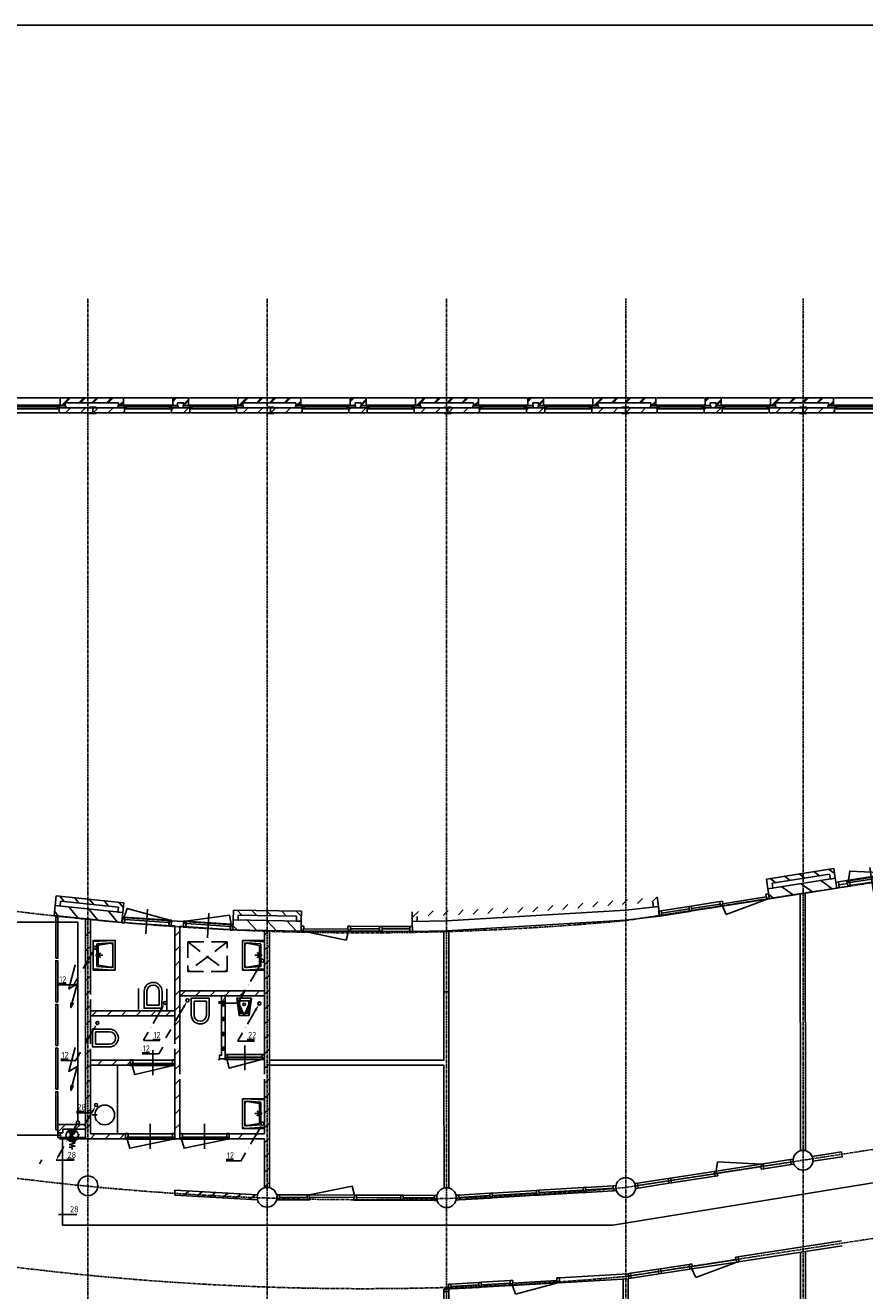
# Model space of a CAD drawing. Extents: x -132501 to 411300, y -42818 to 427495.
# Tile 244 of 256: x 137256 to 154256, y 213390 to 238993. Entities that reach past the tile are written whole.
import ezdxf

# ---------------------------------------------------------------- set-up
doc = ezdxf.new("R2010")
doc.units = 0
doc.header["$LTSCALE"] = 50
for name, pattern in [('CENTER', [2, 1.25, -0.25, 0.25, -0.25]), ('DASHDOT', [300, 250, -25, 0, -25]), ('HIDDEN', [9.525, 6.35, -3.175])]:
    doc.linetypes.add(name, pattern=pattern)
doc.layers.get('0').update_dxf_attribs({"linetype": 'CONTINUOUS'})
for name, color, linetype in [('53WA', 3, 'DASHDOT'), ('BOUW', 1, 'CONTINUOUS'), ('KADER', 7, 'CONTINUOUS'), ('STRAMIEN', 2, 'CENTER'), ('WM531---', 1, 'CONTINUOUS')]:
    doc.layers.add(name, color=color, linetype=linetype)
doc.styles.add('ISO25', font='ISO', dxfattribs={"width": 0.9, "height": 125})

# ---------------------------------------------------------------- blocks, each defined once
blk = doc.blocks.new('KADERA0')
at = {"layer": 'KADER', "color": 4}
blk.add_line((1179, 831), (25, 831), dxfattribs=at)
blk = doc.blocks.new('78', base_point=(28250, 32000))
at = {"layer": 'BOUW', "linetype": 'Continuous'}
for p, q in [((28250, 32100), (28300, 32100)), ((28250, 32000), (28250, 32100)), ((28300, 32100), (28300, 32000)), ((28300, 32100), (28986, 32100)), ((28300, 32050), (28986, 32050)), ((28986, 32100), (29036, 32100)), ((28986, 32000), (28986, 32100)), ((29036, 32100), (29036, 32000)), ((29036, 32100), (29723, 32100)), ((29036, 32050), (29723, 32050)), ((29723, 32100), (29773, 32100)), ((29723, 32000), (29723, 32100)), ((29773, 32100), (29773, 32000)), ((29773, 32100), (30460, 32100)), ((29773, 32050), (30460, 32050)), ((30460, 32100), (30510, 32100)), ((30460, 32000), (30460, 32100)), ((30510, 32100), (30510, 32000)), ((28300, 32000), (28250, 32000)), ((29036, 32000), (28986, 32000)), ((29036, 32000), (29723, 32000)), ((29773, 32000), (29723, 32000)), ((29773, 32000), (30460, 32000)), ((30510, 32000), (30460, 32000))]:
    blk.add_line(p, q, dxfattribs=at)
blk.add_lwpolyline([(28300, 32000), (28986, 32000)], dxfattribs=at)
blk = doc.blocks.new('77', base_point=(28250, 32000))
at = {"layer": 'BOUW', "linetype": 'Continuous'}
for p, q in [((28290, 32100), (29160, 32280)), ((29160, 32280), (29210, 32100)), ((28250, 32100), (28250, 32090)), ((28290, 32100), (28250, 32100)), ((28250, 32090), (28250, 32000)), ((28290, 32055), (28290, 32100)), ((28290, 32100), (29210, 32100)), ((28305, 32055), (28290, 32055)), ((28305, 32000), (28305, 32055)), ((28305, 32055), (29195, 32055)), ((29195, 32055), (29210, 32055)), ((29195, 32000), (29195, 32055)), ((29210, 32100), (29250, 32100)), ((29210, 32055), (29210, 32100)), ((29250, 32100), (29250, 32090)), ((29250, 32100), (29836, 32100)), ((29250, 32090), (29250, 32000)), ((29250, 32050), (29836, 32050)), ((29836, 32100), (29886, 32100)), ((29836, 32000), (29836, 32100)), ((29886, 32100), (29886, 32000)), ((29886, 32100), (30452, 32100)), ((29886, 32050), (30452, 32050)), ((30452, 32100), (30502, 32100)), ((30452, 32000), (30452, 32100)), ((30502, 32100), (30502, 32000)), ((28250, 32000), (28305, 32000)), ((29250, 32000), (29195, 32000)), ((29250, 32000), (29836, 32000)), ((29886, 32000), (29836, 32000)), ((29886, 32000), (30452, 32000)), ((30502, 32000), (30452, 32000))]:
    blk.add_line(p, q, dxfattribs=at)
blk = doc.blocks.new('73', base_point=(28250, 32000))
at = {"layer": 'BOUW', "color": 1, "linetype": 'Continuous'}
for p, q in [((28250, 32050), (28300, 32050)), ((28250, 31950), (28250, 32050)), ((28300, 32050), (28300, 31950)), ((28300, 32050), (28860, 32050)), ((28900, 32050), (29770, 32230)), ((28900, 32050), (29820, 32050)), ((28915, 32005), (29805, 32005)), ((29770, 32230), (29820, 32050)), ((29805, 32005), (29820, 32005)), ((29805, 31950), (29805, 32005)), ((29820, 32050), (29860, 32050)), ((29820, 32005), (29820, 32050)), ((29860, 32050), (29860, 32040)), ((29860, 32050), (30755, 32050)), ((29860, 32040), (29860, 31950)), ((30805, 32050), (31434, 32050)), ((31434, 32050), (31484, 32050)), ((31434, 31950), (31434, 32050)), ((31484, 32050), (31484, 31950)), ((28300, 31950), (28250, 31950)), ((28300, 32000), (28860, 32000)), ((28300, 31950), (28860, 31950)), ((29860, 31950), (29805, 31950)), ((29860, 32000), (30755, 32000)), ((29860, 31950), (30755, 31950)), ((30805, 32000), (31434, 32000)), ((30805, 31950), (31434, 31950)), ((31484, 31950), (31434, 31950))]:
    blk.add_line(p, q, dxfattribs=at)
for points in [[(28860, 32040), (28860, 31950), (28915, 31950), (28915, 32005), (28900, 32005), (28900, 32050), (28860, 32050), (28860, 32040)], [(30755, 31950), (30755, 32050), (30805, 32050), (30805, 31950), (30755, 31950)]]:
    blk.add_lwpolyline(points, dxfattribs=at)
blk = doc.blocks.new('74', base_point=(28250, 32000))
at = {"layer": 'BOUW', "linetype": 'Continuous'}
for p, q in [((28250, 32050), (28300, 32050)), ((28250, 31950), (28250, 32050)), ((28300, 32050), (28300, 31950)), ((28300, 32050), (28860, 32050)), ((28860, 32050), (28910, 32050)), ((28860, 31950), (28860, 32050)), ((28910, 32050), (29805, 32049.9)), ((28910, 32050), (28910, 31950)), ((29810, 32049.9), (29860, 32049.9)), ((29810, 31949.9), (29810, 32049.9)), ((29860, 32049.9), (30755, 32049.9)), ((29860, 32049.9), (29860, 31949.9)), ((30755, 32049.9), (30805, 32049.9)), ((30755, 31949.9), (30755, 32049.9)), ((30805, 32049.9), (31434, 32049.9)), ((30805, 32049.9), (30805, 31949.9)), ((31434, 32049.9), (31484, 32049.9)), ((31434, 31949.9), (31434, 32049.9)), ((31484, 32049.9), (31484, 31949.9)), ((28300, 31950), (28250, 31950)), ((28300, 32000), (28860, 32000)), ((28300, 31950), (28860, 31950)), ((28910, 31950), (28860, 31950)), ((28910, 31950), (29805, 31949.9)), ((28910.2, 32000.9), (29805.2, 32000.8)), ((29860, 31949.9), (29810, 31949.9)), ((29860, 31999.9), (30755, 31999.9)), ((29860, 31949.9), (30755, 31949.9)), ((30805, 31949.9), (30755, 31949.9)), ((30805, 31999.9), (31434, 31999.9)), ((30805, 31949.9), (31434, 31949.9)), ((31484, 31949.9), (31434, 31949.9))]:
    blk.add_line(p, q, dxfattribs=at)
blk = doc.blocks.new('TREES')
at = {"layer": 'BOUW', "linetype": 'Continuous'}
for points in [[(35648, 18779), (35640.7, 23976.4)], [(35748, 18779), (35741.7, 23991.4)], [(24892, 23234), (24893, 20609), (28426, 20609), (28426, 23228)], [(28526, 23228), (28527, 18023)], [(24891, 18030), (24893, 20509), (28426, 20509), (28427, 18025)], [(35883, 18663), (36476.1, 18753.8), (36491.1, 18654.9), (35898, 18564.1)], [(24650, 17785), (22973, 17880), (22978, 17980), (24650, 17885)], [(34377.1, 16630.9), (36476.4, 16952.1)], [(34392, 16532), (36491.5, 16853.3)], [(35648.7, 11380.4), (35648.7, 16722.4)], [(35748.7, 11395.4), (35748.7, 16738.4)], [(30763, 16209), (32151, 16289)], [(30768.7, 16108.4), (32156, 16189)], [(32056.7, 10831.4), (32056, 16184)], [(32155.7, 10842.4), (32156, 16189)], [(28426, 11459), (28425.7, 10627.4)], [(28526, 11459), (28525.7, 10632.4)]]:
    blk.add_lwpolyline(points, dxfattribs=at)
at = {"layer": 'BOUW', "yscale": -1}
for name, p, rotation in [('73', (35499, 18556), 188.727), ('74', (31906.7, 18022.4), 183.429)]:
    blk.add_blockref(name, p, dxfattribs=dict(at, rotation=rotation))
at = {"layer": 'BOUW'}
for name, p, rotation in [('73', (25044, 17836), 359.777), ('77', (34380.6, 16630.8), 188.691), ('77', (30763, 16209), 183.326), ('78', (28426, 15979), 270), ('78', (28426, 13719), 270)]:
    blk.add_blockref(name, p, dxfattribs=dict(at, rotation=rotation))
blk = doc.blocks.new('11', base_point=(29450, 31700))
at = {"layer": 'BOUW', "linetype": 'Continuous'}
for p, q in [((28760, 31900), (28760, 32100)), ((28760, 32100), (30140, 32100)), ((28935, 32000), (28835, 32100)), ((29235, 32000), (29135, 32100)), ((29535, 32000), (29435, 32100)), ((29835, 32000), (29735, 32100)), ((30140, 31995), (30035, 32100)), ((30140, 32100), (30140, 31900)), ((28760, 31700), (28760, 31900)), ((28760, 31900), (30140, 31900)), ((28860, 31900), (28760, 31900)), ((28844, 31699), (28760, 31783)), ((30040, 32000), (28860, 32000)), ((28860, 32000), (28860, 31900)), ((29244, 31699), (29044, 31899)), ((29644, 31699), (29444, 31899)), ((30044, 31699), (29844, 31899)), ((30040, 31900), (30040, 32000)), ((30140, 31900), (30040, 31900)), ((30140, 31900), (30140, 31700)), ((30140, 31700), (28760, 31700))]:
    blk.add_line(p, q, dxfattribs=at)
blk = doc.blocks.new('12', base_point=(6000, 4000))
at = {"layer": 'BOUW', "linetype": 'Continuous'}
for p, q in [((5930, 4115), (6070, 4115)), ((6150, 4000), (6250, 4100)), ((9485.5, 4000), (9585.5, 4100)), ((6558, 3900), (6000, 3900)), ((6558, 3955), (6558, 3900)), ((6658, 3955), (6558, 3955)), ((6658, 3800), (6658, 3955)), ((6724.5, 3948), (7590.5, 3948)), ((8044.5, 3948), (8910.5, 3948)), ((8977, 3955), (9077, 3955)), ((8977, 3800), (8977, 3955)), ((9077, 3955), (9077, 3900)), ((9077, 3900), (9635, 3900)), ((6000, 3800), (6658, 3800)), ((9635, 3800), (8977, 3800))]:
    blk.add_line(p, q, dxfattribs=at)
for points in [[(6000, 4000), (6682.5, 4000), (6682.5, 4100), (5999.5, 4100)], [(6000, 3985), (6000, 4115)], [(6450, 4000), (6550, 4100)], [(6702.5, 4100), (7620, 4100)], [(7632.5, 4000), (7632.5, 4100), (8002.5, 4100), (8002.5, 4000), (7632.5, 4000)], [(7657, 4000), (7757, 4100)], [(8022.5, 4100), (8940, 4100)], [(8952.5, 4067), (8985.5, 4100)], [(9635, 4000), (8952.5, 4000), (8952.5, 4100), (9635.5, 4100)], [(9185.5, 4000), (9285.5, 4100)], [(5930, 3985), (6070, 3985)], [(6150, 3800), (6250, 3900)], [(6180, 3800), (6280, 3900)], [(6450, 3800), (6550, 3900)], [(6480, 3800), (6635, 3955)], [(6547.5, 3960), (6547.5, 4000), (6682.5, 4000), (6682.5, 3960), (6547.5, 3960)], [(6605, 3955), (6558, 3908)], [(6664.5, 3948), (6724.5, 3948), (6724.5, 3958), (6704.5, 3958), (6704.5, 4018), (6684.5, 4018), (6684.5, 3958), (6664.5, 3958), (6664.5, 3948)], [(6704.5, 3978), (6724.5, 3978), (6724.5, 4018), (6704.5, 4018)], [(6724.5, 4018), (7590.5, 4018)], [(6724.5, 3978), (7590.5, 3978)], [(7610.5, 3978), (7590.5, 3978), (7590.5, 4018), (7610.5, 4018)], [(7650.5, 3948), (7590.5, 3948), (7590.5, 3958), (7610.5, 3958), (7610.5, 4018), (7630.5, 4018), (7630.5, 3958), (7650.5, 3958), (7650.5, 3948)], [(7632.5, 3960), (7632.5, 4000), (7767.5, 4000), (7767.5, 3960), (7632.5, 3960)], [(7657.5, 3955), (7757.5, 3955), (7757.5, 3900), (7877.5, 3900), (7877.5, 3955), (7977.5, 3955), (7977.5, 3800), (7657.5, 3800), (7657.5, 3955)], [(7658, 3860), (7753, 3955)], [(7658, 3830), (7757, 3929)], [(7867.5, 3960), (7867.5, 4000), (8002.5, 4000), (8002.5, 3960), (7867.5, 3960)], [(7898, 3800), (7977, 3879)], [(7928, 3800), (7977, 3849)], [(7957, 4000), (8003, 4046)], [(8044.5, 3948), (7984.5, 3948), (7984.5, 3958), (8004.5, 3958), (8004.5, 4018), (8024.5, 4018), (8024.5, 3958), (8044.5, 3958), (8044.5, 3948)], [(8024.5, 4018), (8044.5, 4018), (8044.5, 3978), (8024.5, 3978)], [(8044.5, 4018), (8910.5, 4018)], [(8044.5, 3978), (8910.5, 3978)], [(8930.5, 3978), (8910.5, 3978), (8910.5, 4018), (8930.5, 4018)], [(8970.5, 3948), (8910.5, 3948), (8910.5, 3958), (8930.5, 3958), (8930.5, 4018), (8950.5, 4018), (8950.5, 3958), (8970.5, 3958), (8970.5, 3948)], [(8952.5, 3960), (8952.5, 4000), (9087.5, 4000), (9087.5, 3960), (8952.5, 3960)], [(8977, 3862), (9070, 3955)], [(8977, 3892), (9040, 3955)], [(9185, 3800), (9285, 3900)], [(9215, 3800), (9315, 3900)], [(9485, 3800), (9585, 3900)], [(9515, 3800), (9615, 3900)], [(6678, 3800), (7637.5, 3800)], [(7997.5, 3800), (8957, 3800)]]:
    blk.add_lwpolyline(points, dxfattribs=at)
blk = doc.blocks.new('13203', base_point=(6000, 4000))
at = {"layer": 'BOUW', "linetype": 'Continuous'}
for p, q in [((6500, 3750), (6500, 4250)), ((6000, 4050), (7000, 4050)), ((6000, 3950), (6000, 4050)), ((7000, 3950), (6000, 3950)), ((6050, 4015), (6950, 4015)), ((6950, 4015), (6965, 4015)), ((6950, 3940), (6950, 4015)), ((7000, 3940), (6950, 3940)), ((6965, 4060), (7000, 4060)), ((6965, 4015), (6965, 4060)), ((7000, 4060), (7000, 4050)), ((7000, 4050), (7000, 3950)), ((7000, 3950), (7000, 3940))]:
    blk.add_line(p, q, dxfattribs=at)
for points in [[(6035, 4060), (6915, 4240), (6965, 4060)], [(6500, 3750), (6500, 4250)], [(6000, 3950), (6000, 3940), (6050, 3940), (6050, 4015), (6035, 4015), (6035, 4060), (6000, 4060), (6000, 4050)], [(6035, 4060), (6965, 4060)], [(6050, 3950), (6050, 4050)], [(6050, 3950), (6050, 4050)], [(6950, 3950), (6950, 4050)], [(6950, 3950), (6950, 4050)]]:
    blk.add_lwpolyline(points, dxfattribs=at)
blk.add_lwpolyline([(6000, 3950), (6000, 4050), (7000, 4050), (7000, 3950)], close=True, dxfattribs=at)
blk = doc.blocks.new('*X190')
at = {"color": 0}
for p, q in [((30.2, 61.9), (38.1, 61.9)), ((30.3, 62.5), (37.5, 62.5)), ((30.5, 63.1), (36.9, 63.1)), ((30.7, 63.8), (36.2, 63.8)), ((31, 64.4), (35.6, 64.4)), ((31.3, 65), (35, 65)), ((31.7, 65.6), (34.4, 65.6)), ((32.2, 66.2), (33.8, 66.2)), ((32.7, 66.9), (33.1, 66.9)), ((41.9, 61.9), (49.8, 61.9)), ((42.5, 62.5), (49.7, 62.5)), ((43.1, 63.1), (49.5, 63.1)), ((43.8, 63.8), (49.3, 63.8)), ((44.4, 64.4), (49, 64.4)), ((45, 65), (48.7, 65)), ((45.6, 65.6), (48.3, 65.6)), ((46.2, 66.2), (47.8, 66.2)), ((46.9, 66.9), (47.3, 66.9)), ((30, 60.6), (39.4, 60.6)), ((30, 60), (40, 60)), ((30, 59.4), (39.4, 59.4)), ((30.1, 61.2), (38.8, 61.2)), ((30.1, 58.8), (38.8, 58.8)), ((30.2, 58.1), (38.1, 58.1)), ((30.3, 57.5), (37.5, 57.5)), ((30.5, 56.9), (36.9, 56.9)), ((30.7, 56.2), (36.2, 56.2)), ((31, 55.6), (35.6, 55.6)), ((31.3, 55), (35, 55)), ((31.7, 54.4), (34.4, 54.4)), ((32.2, 53.8), (33.8, 53.8)), ((32.7, 53.1), (33.1, 53.1)), ((40, 60), (50, 60)), ((40.6, 60.6), (50, 60.6)), ((40.6, 59.4), (50, 59.4)), ((41.2, 61.2), (49.9, 61.2)), ((41.2, 58.8), (49.9, 58.8)), ((41.9, 58.1), (49.8, 58.1)), ((42.5, 57.5), (49.7, 57.5)), ((43.1, 56.9), (49.5, 56.9)), ((43.8, 56.2), (49.3, 56.2)), ((44.4, 55.6), (49, 55.6)), ((45, 55), (48.7, 55)), ((45.6, 54.4), (48.3, 54.4)), ((46.2, 53.8), (47.8, 53.8)), ((46.9, 53.1), (47.3, 53.1))]:
    blk.add_line(p, q, dxfattribs=at)
blk = doc.blocks.new('BSLH')
at = {"color": 2, "linetype": 'Continuous'}
for p, q in [((1.77, -1.77), (-1.77, 1.77)), ((-1.77, -1.77), (1.77, 1.77)), ((2.51, 0.02), (3.03, 1.25)), ((3.03, 1.25), (3.57, -1.16)), ((3.57, -1.16), (4.22, 1.25)), ((4.22, 1.25), (4.71, -1.16)), ((4.71, -1.16), (5.01, 0.04)), ((5.01, 0.04), (5.69, 0.04))]:
    blk.add_line(p, q, dxfattribs=at)
for start, end in [(135, 225), (45, 135), (315, 45), (225, 315)]:
    blk.add_arc((0, 0), 2.5, start, end, dxfattribs=at)
at = {"color": 2, "linetype": 'Continuous', "xscale": 0.25, "yscale": 0.25, "zscale": 0.25}
blk.add_blockref('*X190', (-10, -15), dxfattribs=at)
blk = doc.blocks.new('K')
at = {"layer": '53WA', "color": 2, "linetype": 'Continuous'}
for p, q in [((-241, -419), (-77, -135)), ((-436, -757), (-341, -592))]:
    blk.add_line(p, q, dxfattribs=at)
blk.add_circle((0, 0), 31.2, dxfattribs=at)
blk.add_solid([(-98, -122), (-55, -147), (-14, -27)], dxfattribs=at)
at = {"layer": '53WA', "color": 2, "linetype": 'Continuous', "style": 'ISO25', "width": 0.9}
blk.add_text('.', height=125, rotation=60, dxfattribs=at).set_placement((-289, -511))
blk = doc.blocks.new('KW3')
at = {"color": 2, "linetype": 'Continuous'}
for p, q in [((-181, -315), (-17, -31)), ((-376, -653), (-281, -488))]:
    blk.add_line(p, q, dxfattribs=at)
blk.add_circle((0, 0), 31.2, dxfattribs=at)
blk.add_solid([(-356, -668), (-399, -643), (-440, -764)], dxfattribs=at)
at = {"color": 2, "linetype": 'Continuous', "style": 'ISO25', "width": 0.9}
blk.add_text('.', height=125, rotation=60, dxfattribs=at).set_placement((-229, -407))
blk = doc.blocks.new('MAATW')
at = {"layer": '53WA', "color": 1, "linetype": 'Continuous'}
for p, q in [((-300, 25), (-150, 25)), ((-300, 0), (0, 0))]:
    blk.add_line(p, q, dxfattribs=at)
at = {"layer": '53WA', "color": 2, "linetype": 'Continuous', "style": 'ISO25', "width": 0.9}
blk.add_text('12', height=125, dxfattribs=at).set_placement((-285, 48))
blk = doc.blocks.new('17410', base_point=(20350, 27300))
at = {"layer": 'BOUW', "linetype": 'Continuous'}
for points, elevation in [([(20350, 26850), (20350, 27300), (20950, 27300), (20950, 26850)], 650), ([(20350, 26850), (20350, 27300), (20950, 27300), (20950, 26850)], 650), ([(20450, 27200), (20850, 27200), (20900, 26900), (20400, 26900)], 850)]:
    blk.add_lwpolyline(points, close=True, dxfattribs=dict(at, elevation=elevation))
for points, elevation in [([(20350, 26900), (20375, 27300), (20925, 27300), (20950, 26900)], 650), ([(20421, 27225), (20400, 26950)], 850), ([(20425, 27225), (20875, 27225)], 850), ([(20645, 27200), (20595, 27150)], 850), ([(20600, 27200), (20700, 27200)], 850), ([(20600, 27200), (20700, 27200)], 850), ([(20650, 27200), (20600, 27150)], 850), ([(20645, 27250), (20645, 27150)], 850), ([(20645, 27200), (20695, 27150)], 850), ([(20650, 27250), (20650, 27100)], 850), ([(20650, 27250), (20650, 27125)], 850), ([(20650, 27200), (20700, 27150)], 850), ([(20879, 27225), (20900, 26950)], 850), ([(20450, 26900), (20850, 26900)], 850), ([(20900, 26850), (20400, 26850)], 650)]:
    blk.add_lwpolyline(points, dxfattribs=dict(at, elevation=elevation))
for centre, start, end in [((20400, 26900, 650), 180, 270), ((20450, 26950, 850), 180, 270), ((20850, 26950, 850), 270, 0), ((20900, 26900, 650), 270, 0)]:
    blk.add_arc(centre, 50, start, end, dxfattribs=at)
blk = doc.blocks.new('13202', base_point=(20350, 27300))
at = {"layer": 'BOUW', "linetype": 'Continuous'}
for points in [[(20385, 27360), (21165, 27540), (21215, 27360)], [(20800, 27050), (20800, 27550)], [(20800, 27050), (20800, 27550)], [(20350, 27250), (20350, 27240), (20400, 27240), (20400, 27315), (20385, 27315), (20385, 27360), (20350, 27360), (20350, 27350)], [(20385, 27360), (21215, 27360)], [(20400, 27250), (20400, 27350)], [(20400, 27250), (20400, 27350)], [(20400, 27315), (21200, 27315)], [(21250, 27250), (21250, 27240), (21200, 27240), (21200, 27315), (21215, 27315), (21215, 27360), (21250, 27360), (21250, 27350)], [(21200, 27250), (21200, 27350)], [(21200, 27250), (21200, 27350)]]:
    blk.add_lwpolyline(points, dxfattribs=at)
blk.add_lwpolyline([(20350, 27250), (20350, 27350), (21250, 27350), (21250, 27250)], close=True, dxfattribs=at)
blk.add_lwpolyline([(20350, 27250), (20350, 27350), (21250, 27350), (21250, 27250)], close=True, dxfattribs=at)
blk = doc.blocks.new('13211', base_point=(42650, 23150))
at = {"layer": 'BOUW', "linetype": 'Continuous'}
for points in [[(42685, 23195), (43365, 23375), (43415, 23195)], [(43050, 22915), (43050, 23415)], [(43050, 22915), (43050, 23415)], [(42650, 23115), (42650, 23105), (42700, 23105), (42700, 23150), (42685, 23150), (42685, 23195), (42650, 23195), (42650, 23185)], [(42685, 23195), (43415, 23195)], [(42700, 23100), (42700, 23200)], [(42700, 23100), (42700, 23200)], [(42700, 23150), (43400, 23150)], [(43400, 23100), (43400, 23200)], [(43400, 23100), (43400, 23200)], [(43450, 23115), (43450, 23105), (43400, 23105), (43400, 23150), (43415, 23150), (43415, 23195), (43450, 23195), (43450, 23185)]]:
    blk.add_lwpolyline(points, dxfattribs=at)
blk.add_lwpolyline([(42650, 23100), (42650, 23200), (43450, 23200), (43450, 23100)], close=True, dxfattribs=at)
blk.add_lwpolyline([(42650, 23100), (42650, 23200), (43450, 23200), (43450, 23100)], close=True, dxfattribs=at)
blk = doc.blocks.new('51', base_point=(24700, 34000))
at = {"layer": 'BOUW', "linetype": 'Continuous'}
for points in [[(25567.9, 33914.4), (25085, 34043.8), (25185, 33870.6), (24702, 34000), (24802, 34000)], [(24702, 34000), (24788.6, 33950), (24802, 34000)]]:
    blk.add_lwpolyline(points, dxfattribs=at)
blk = doc.blocks.new('50', base_point=(28250, 32000))
at = {"layer": 'BOUW', "linetype": 'Continuous'}
for points in [[(28250, 32350), (28250, 32000)], [(28610, 32350), (28610, 32000)]]:
    blk.add_lwpolyline(points, dxfattribs=at)
at = {"layer": 'BOUW', "linetype": 'Continuous', "elevation": 400}
for points in [[(28305, 32070), (28305, 32350)], [(28555, 32070), (28555, 32350)], [(28611, 32010), (28251, 32010)], [(28305, 32070), (28555, 32070)]]:
    blk.add_lwpolyline(points, dxfattribs=at)
at = {"layer": 'BOUW', "linetype": 'Continuous'}
for centre, radius in [((28430, 32350), 180), ((28430, 32350, 400), 125)]:
    blk.add_arc(centre, radius, 0, 180, dxfattribs=at)
blk = doc.blocks.new('17460', base_point=(20350, 27300))
at = {"layer": 'BOUW', "linetype": 'Continuous'}
for points, elevation in [([(20350, 27300), (20650, 27300), (20600, 27000, -0.414), (20550, 26950), (20450, 26950, -0.414), (20400, 27000), (20350, 27300)], 400), ([(20450, 27250), (20550, 27250, -0.414), (20600, 27200), (20575, 27050, -0.414), (20525, 27000), (20475, 27000, -0.414), (20425, 27050), (20400, 27200, -0.414), (20450, 27250)], 800)]:
    blk.add_lwpolyline(points, format="xyb", dxfattribs=dict(at, elevation=elevation))
for points, elevation in [([(20350, 27300), (20650, 27300), (20600, 26950), (20400, 26950)], 400), ([(20350, 27300), (20650, 27300), (20500, 26950)], 400), ([(20400, 27250), (20600, 27250), (20575, 27000), (20425, 27000)], 800)]:
    blk.add_lwpolyline(points, close=True, dxfattribs=dict(at, elevation=elevation))
blk.add_circle((20500, 27175, 400), 25, dxfattribs=at)
blk = doc.blocks.new('DGAR')
at = {"layer": '53WA', "linetype": 'DASHDOT'}
for p, q in [((138319, 216949), (138319, 220843)), ((138010, 216504), (138010, 214718))]:
    blk.add_line(p, q, dxfattribs=at)
at = {"layer": '53WA', "color": 1, "linetype": 'Continuous'}
for p, q in [((141167, 219231), (141317, 219231)), ((141167, 219206), (141562, 219206)), ((141624, 219312), (141562, 219206)), ((139653, 218453), (139984, 218453)), ((139841, 218469), (139991, 218469)), ((141557, 218439), (141898, 218439)), ((141750, 218470), (141900, 218470)), ((139622, 218205), (139772, 218205)), ((139622, 218180), (139953, 218180)), ((140042, 218318), (139963, 218182)), ((141201, 218103), (141171, 218053)), ((138296, 217015), (138446, 217015)), ((138296, 216990), (138596, 216990)), ((137592, 216037), (137544, 215954)), ((137881, 216028), (138248, 216028)), ((138099, 216053), (138249, 216053)), ((137931, 214928), (138298, 214928))]:
    blk.add_line(p, q, dxfattribs=at)
at = {"layer": '53WA', "color": 3, "linetype": 'Continuous'}
blk.add_line((138319, 216949), (138319, 216826), dxfattribs=at)
at = {"layer": 'BOUW', "linetype": 'Continuous'}
for p, q in [((138474, 216462), (138475, 220919)), ((138575, 219383), (138575, 220919)), ((140220, 220873), (140213, 220775)), ((140213, 220775), (140287, 220770)), ((140462, 220858), (140220, 220873)), ((140287, 220770), (140287, 218383)), ((140387, 220763), (140459, 220758)), ((140387, 217773), (140387, 220763)), ((140459, 220758), (140462, 220858)), ((142103, 220676), (142103, 217773)), ((142202, 220677), (142203, 218052)), ((142103, 219455), (140387, 219455)), ((140702, 219355), (140802, 219455)), ((138575, 218383), (138575, 219283)), ((142104, 219354), (140388, 219354)), ((140287, 219053), (138575, 219053)), ((140287, 218953), (138575, 218953)), ((138907, 218953), (139007, 219053)), ((138575, 218283), (138575, 216562)), ((140287, 216462), (140287, 218283)), ((139387, 218054), (138575, 218054)), ((138575, 217954), (139387, 217954)), ((139387, 217954), (139387, 218054)), ((142201, 215473), (142203, 217952)), ((140388, 217672), (140387, 216462)), ((142103, 216562), (142104, 217672)), ((137873, 216755), (137874, 216755)), ((137874, 216655), (137873, 216655)), ((137914, 216755), (138473, 216755)), ((138472, 216655), (138014, 216655)), ((139287, 216462), (138474, 216462)), ((138575, 216562), (139287, 216562)), ((139287, 216562), (139287, 216462)), ((140387, 216462), (140287, 216462)), ((141387, 216562), (142103, 216562)), ((141387, 216462), (141387, 216562)), ((142103, 216462), (141387, 216462)), ((142103, 215472), (142103, 216462))]:
    blk.add_line(p, q, dxfattribs=at)
at = {"layer": 'BOUW', "color": 1, "linetype": 'HIDDEN'}
for p, q in [((141346, 220445), (140546, 219845)), ((140546, 220445), (141346, 219845)), ((140546, 220445), (140546, 219845)), ((141346, 220445), (140546, 220445)), ((141346, 219845), (141346, 220445)), ((140546, 219845), (141346, 219845))]:
    blk.add_line(p, q, dxfattribs=at)
at = {"layer": 'BOUW', "color": 1, "linetype": 'Continuous'}
for p, q in [((137874, 216647), (137914, 216647)), ((137919, 216583), (137919, 216487)), ((137919, 216487), (138475, 216487)), ((137947, 216487), (137947, 216462)), ((137947, 216462), (138475, 216462)), ((137969, 216583), (137969, 216487))]:
    blk.add_line(p, q, dxfattribs=at)
at = {"layer": 'BOUW', "linetype": 'Continuous'}
for points in [[(137874, 220116), (137874, 220949), (137914, 220949), (137914, 220116), (137874, 220116)], [(138474, 220562), (138574, 220662)], [(140287, 220562), (140387, 220662)], [(142103, 220583), (142198, 220677)], [(138474, 220262), (138574, 220362)], [(140287, 220262), (140387, 220362)], [(142103, 220283), (142203, 220383)], [(137874, 219232), (137874, 220065), (137914, 220065), (137914, 219232), (137874, 219232)], [(138474, 219962), (138574, 220062)], [(140287, 219962), (140387, 220062)], [(142103, 219983), (142203, 220083)], [(138474, 219662), (138574, 219762)], [(140287, 219662), (140387, 219762)], [(142103, 219683), (142203, 219783)], [(138474, 219362), (138574, 219462)], [(139549, 219502), (139549, 219077)], [(140126, 219495), (140126, 219070)], [(140287, 219362), (140387, 219462)], [(140402, 219355), (140502, 219455)], [(141002, 219355), (141102, 219455)], [(141302, 219355), (141402, 219455)], [(141602, 219355), (141702, 219455)], [(141902, 219355), (142002, 219455)], [(142103, 219383), (142203, 219483)], [(137874, 218349), (137874, 219182), (137914, 219182), (137914, 218349), (137874, 218349)], [(141232, 219354), (141232, 218153), (141187, 218153), (141187, 218083), (141302, 218083)], [(141232, 219216), (141302, 219216)], [(141232, 219186), (141302, 219186)], [(141302, 219354), (141302, 218083)], [(142103, 219083), (142203, 219183)], [(138474, 219062), (138574, 219162)], [(138607, 218953), (138707, 219053)], [(139202, 218953), (139302, 219053)], [(139502, 218953), (139602, 219053)], [(139802, 218953), (139902, 219053)], [(140102, 218953), (140202, 219053)], [(140287, 219062), (140387, 219162)], [(141232, 219156), (141302, 219156)], [(141232, 218916), (141302, 218916)], [(138474, 218762), (138574, 218862)], [(140287, 218762), (140387, 218862)], [(141232, 218886), (141302, 218886)], [(141232, 218856), (141302, 218856)], [(142103, 218783), (142203, 218883)], [(138474, 218462), (138574, 218562)], [(140287, 218462), (140387, 218562)], [(141232, 218616), (141302, 218616)], [(141232, 218586), (141302, 218586)], [(141232, 218556), (141302, 218556)], [(142103, 218483), (142203, 218583)], [(137874, 217465), (137874, 218298), (137914, 218298), (137914, 217465), (137874, 217465)], [(138474, 218162), (138574, 218262)], [(140287, 218162), (140387, 218262)], [(141232, 218316), (141302, 218316)], [(141232, 218286), (141302, 218286)], [(141232, 218256), (141302, 218256)], [(142103, 218183), (142203, 218283)], [(138474, 217862), (138574, 217962)], [(138716, 217954), (138816, 218054)], [(139016, 217954), (139116, 218054)], [(139126, 217949), (139125, 216569)], [(139311, 217954), (139387, 218029)], [(140287, 217862), (140387, 217962)], [(142103, 217883), (142203, 217983)], [(142203, 217952), (142203, 218052)], [(138474, 217562), (138574, 217662)], [(140287, 217562), (140387, 217662)], [(142103, 217583), (142203, 217683)], [(137874, 216647), (137874, 217415), (137914, 217415), (137914, 216582)], [(142103, 217283), (142203, 217383)], [(138474, 217262), (138574, 217362)], [(140287, 217262), (140387, 217362)], [(138474, 216962), (138574, 217062)], [(138712, 216945), (138608, 216945)], [(140287, 216962), (140387, 217062)], [(142103, 216983), (142203, 217083)], [(137914, 216596), (138073, 216755)], [(138014, 216655), (138014, 216582)], [(138273, 216655), (138373, 216755)], [(138474, 216662), (138574, 216762)], [(140287, 216662), (140387, 216762)], [(142103, 216683), (142203, 216783)], [(138014, 216582), (137914, 216582)], [(138574, 216462), (138674, 216562)], [(138874, 216462), (138974, 216562)], [(139174, 216462), (139269, 216562)], [(141565, 216462), (141665, 216562)], [(141865, 216462), (141965, 216562)], [(142103, 216383), (142203, 216483)], [(142103, 216083), (142203, 216183)], [(142103, 215783), (142203, 215883)], [(142103, 215483), (142203, 215583)], [(140459, 215313), (140568, 215404)], [(140733, 215297), (140842, 215388)], [(140995, 215281), (141103, 215373)], [(141244, 215268), (141354, 215358)], [(141509, 215254), (141624, 215346)], [(141794, 215238), (141912, 215329)]]:
    blk.add_lwpolyline(points, dxfattribs=at)
for centre in [(138865, 216946), (138525, 215512), (142153, 215279)]:
    blk.add_circle(centre, 200, dxfattribs=at)
at = {"layer": '53WA', "color": 1, "linetype": 'Continuous'}
for name, p in [('K', (138667, 220327)), ('K', (142060, 220068)), ('MAATW', (138232, 219577)), ('K', (140087, 219213)), ('K', (140542, 219266)), ('K', (141997, 219201)), ('K', (138718, 218808)), ('MAATW', (138278, 218048)), ('K', (142060, 216770)), ('MAATW', (141625, 216019))]:
    blk.add_blockref(name, p, dxfattribs=at)
at = {"layer": '53WA', "color": 3, "linetype": 'DASHDOT'}
for name, p in [('K', (138691, 217146)), ('KW3', (138320, 216793))]:
    blk.add_blockref(name, p, dxfattribs=at)
at = {"layer": '53WA', "color": 3, "linetype": 'DASHDOT', "xscale": 50, "yscale": 50, "zscale": 50, "rotation": 270}
blk.add_blockref('BSLH', (138206, 216528), dxfattribs=at)
at = {"layer": 'BOUW'}
for name, p, rotation in [('11', (138526, 220913), 354.0630000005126), ('13203', (140461, 220809), 356.2050000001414), ('17410', (138630, 219878), 90), ('17410', (142103, 220476), 270), ('51', (138179, 219115), 90), ('50', (138611, 218683), 270), ('51', (138179, 217441), 90), ('17410', (142103, 217274), 270), ('13203', (140287, 216513), 180), ('13203', (141387, 216513), 180)]:
    blk.add_blockref(name, p, dxfattribs=dict(at, rotation=rotation))
at = {"layer": 'BOUW', "yscale": -1, "rotation": 176.1050000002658}
blk.add_blockref('13203', (140216, 220824), dxfattribs=at)
at = {"layer": 'BOUW', "xscale": -1}
for p, rotation in [((140023, 219096), 359.5337620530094), ((140619, 219316), 180)]:
    blk.add_blockref('50', p, dxfattribs=dict(at, rotation=rotation))
blk.add_blockref('17460', (141840, 219307), dxfattribs=at)
at = {"layer": 'BOUW', "xscale": -1, "yscale": -1}
for name, p in [('13202', (140287, 218003)), ('13211', (142102, 218117))]:
    blk.add_blockref(name, p, dxfattribs=at)
at = {"layer": '53WA', "color": 2, "linetype": 'Continuous', "style": 'ISO25', "width": 0.9}
for s, p in [('12', (141181, 219253)), ('12', (139855, 218501)), ('22', (141771, 218499)), ('12', (139636, 218228)), ('28', (138311, 217038)), ('28', (138114, 216075)), ('28', (138164, 214975))]:
    blk.add_text(s, height=125, dxfattribs=at).set_placement(p)

msp = doc.modelspace()

# ---------------------------------------------------------------- linework, layer by layer
at = {"layer": '53WA', "linetype": 'DASHDOT'}
for p, q in [((138318.6346, 220843.0341), (134885.1178, 220843.0341)), ((160078.8678, 216493.0341), (149154.8004, 214718.0341)), ((138010.1178, 214718.0341), (149154.8004, 214718.0341))]:
    msp.add_line(p, q, dxfattribs=at)
at = {"layer": '53WA', "color": 3, "linetype": 'DASHDOT'}
msp.add_line((133385.1178, 216534.779), (137978.8678, 216534.779), dxfattribs=at)
at = {"layer": 'BOUW', "linetype": 'Continuous'}
for points in [[(153672.9178, 221655.9341), (153722.4178, 221663.1341), (153739.8178, 221544.4341), (153690.3178, 221537.2341), (153688.9178, 221547.0341)], [(153722.4178, 221663.1341), (153895.8178, 221688.4341)], [(153732.3178, 221604.2341), (153905.0178, 221628.8341)], [(153739.8178, 221544.4341), (153913.8178, 221569.4341)], [(153898.8178, 221676.4341), (153912.8178, 221578.4341)], [(148544.8178, 221230.4341), (148444.8178, 221129.4341)], [(148850.8178, 221256.4341), (148750.8178, 221155.4341)], [(149152.8178, 221280.4341), (149052.8178, 221179.4341)], [(149453.8178, 221304.4341), (149353.8178, 221203.4341)], [(149755.8178, 221327.4341), (149655.8178, 221226.4341)], [(150047.8178, 221353.4341), (149947.8178, 221252.4341)], [(149966.9178, 221252.1341), (149977.8178, 221152.4341)], [(150056.3178, 221358.2341), (150076.8178, 221162.4341)], [(145088.8178, 221057.4341), (145092.8178, 220857.4341)], [(145091.8178, 220937.4341), (145218.8178, 221061.4341)], [(150076.8178, 221162.4341), (150098.7178, 220964.3341), (149412.8178, 220889.4341), (145786.8178, 220671.4341), (145099.8178, 220659.4341), (145092.8178, 220857.4341), (145785.8178, 220870.4341), (149416.8178, 221089.4341), (150076.8178, 221162.4341)], [(145190.8178, 220962.4341), (145192.8178, 220858.4341)], [(145516.8178, 221073.4341), (145416.8178, 220972.4341)], [(145821.8178, 221084.4341), (145721.8178, 220983.4341)], [(146126.8178, 221096.4341), (146026.8178, 220995.4341)], [(146425.8178, 221108.4341), (146325.8178, 221007.4341)], [(146723.8178, 221120.4341), (146623.8178, 221019.4341)], [(147025.8178, 221131.4341), (146925.8178, 221030.4341)], [(147331.8178, 221145.4341), (147231.8178, 221044.4341)], [(147637.8178, 221156.4341), (147537.8178, 221055.4341)], [(147939.8178, 221180.4341), (147839.8178, 221079.4341)], [(148245.8178, 221206.4341), (148145.8178, 221105.4341)], [(145736.1178, 219439.0341), (145836.1178, 219439.0341)], [(145736.1178, 219439.0341), (145836.1178, 219439.0341)], [(145736.1178, 219439.0341), (145836.1178, 219439.0341)], [(145736.1178, 219439.0341), (145836.1178, 219439.0341)]]:
    msp.add_lwpolyline(points, dxfattribs=at)
for centre in [(153008.1178, 216029.0341), (149415.8178, 215478.4341), (145787.1178, 215272.0341)]:
    msp.add_circle(centre, 200, dxfattribs=at)
at = {"layer": 'STRAMIEN', "color": 1}
for points in [[(138524.8178, 203694.4341), (138524.8178, 233471.4341)], [(142152.8178, 203694.4341), (142152.8178, 233471.4341)], [(145786.8178, 203694.4341), (145786.8178, 233471.4341)], [(149415.8178, 203662.4341), (149415.8178, 233471.4341)], [(153008.8178, 203662.4341), (153008.8178, 233471.4341)]]:
    msp.add_lwpolyline(points, dxfattribs=at)
for points in [[(167664.8178, 223682.5341), (149415.8178, 220878.4341, -0.123), (122041.9178, 225060.9341)], [(167664.8178, 218282.5341), (149415.8178, 215478.4341, -0.123), (122041.9178, 219660.9341)], [(167664.8178, 216482.5341), (149425.8178, 213678.4341, -0.123), (122041.1178, 217860.2341)]]:
    msp.add_lwpolyline(points, format="xyb", dxfattribs=at)

# ---------------------------------------------------------------- block references
at = {"linetype": 'Continuous'}
msp.add_blockref('TREES', (117310.1178, 197443.0341), dxfattribs=at)
at = {"layer": 'BOUW'}
for name, p, rotation in [('12', (138624.1178, 231252.9341), 180), ('12', (142219.3178, 231252.9341), 180), ('12', (145814.4178, 231252.9341), 180), ('12', (149409.5178, 231252.9341), 180), ('12', (153004.6178, 231252.9341), 180), ('12', (156599.7178, 231252.9341), 180), ('11', (153008.8178, 221429.4341), 8.981000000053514), ('77', (152307.8178, 221418.4341), 188.9609999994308), ('11', (142152.8178, 220678.4341), 359.0109999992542)]:
    msp.add_blockref(name, p, dxfattribs=dict(at, rotation=rotation))
at = {"layer": 'BOUW', "yscale": -1}
for name, p, rotation in [('13203', (154893.4178, 221780.6341), 188.7359999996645), ('77', (142844.8178, 220764.4341), 359.8750000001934)]:
    msp.add_blockref(name, p, dxfattribs=dict(at, rotation=rotation))
at = {"layer": 'KADER', "color": 2, "linetype": 'Continuous', "xscale": 50, "yscale": 50, "zscale": 50}
msp.add_blockref('KADERA0', (117310.1178, 197443.0341), dxfattribs=at)
at = {"layer": 'WM531---'}
msp.add_blockref('DGAR', (0, 0), dxfattribs=at)

doc.saveas('drawing.dxf')
